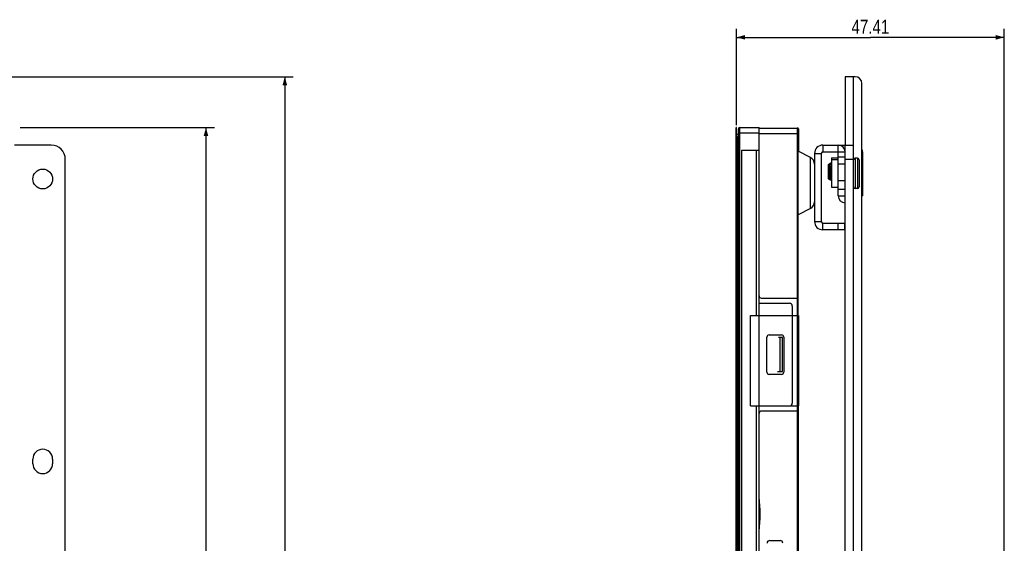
# Model space of a CAD drawing. Header units: millimetres. Extents: x 0 to 1852, y 0 to 1359.
# Tile 28 of 54: x 777 to 951, y 675 to 768. Entities that reach past the tile are written whole.
import ezdxf

# ---------------------------------------------------------------- set-up
doc = ezdxf.new("R2010")
doc.units = ezdxf.units.MM
doc.header["$LTSCALE"] = 65.395
doc.layers.get('0').update_dxf_attribs({"linetype": 'CONTINUOUS'})
doc.layers.add('02___PRT_ALL_AXES', color=7, linetype='CONTINUOUS')
doc.styles.get("Standard").update_dxf_attribs({"font": 'txt', "width": 0.8})
doc.dimstyles.new('DIMSTYLE_1', dxfattribs={"dimtxt": 2.5, "dimasz": 1.5, "dimexe": 1.5, "dimexo": 2, "dimtad": 1, "dimdsep": 46, "dimtxsty": 'Standard', "dimblk": '_FILLED', "dimblk1": '_FILLED', "dimblk2": '_FILLED', "dimcen": 0.09, "dimadec": 0, "dimazin": 0, "dimtp": 0.01, "dimtm": 0.01, "dimtfac": 1, "dimtofl": 0, "dimtmove": 0, "dimatfit": 3, "dimldrblk": '_FILLED', "dimfxl": 0, "dimtolj": 1, "dimarcsym": 0})

# ---------------------------------------------------------------- blocks, each defined once
blk = doc.blocks.new('_FILLED')
at = {"color": 0, "linetype": 'ByBlock'}
blk.add_solid([(0, 0), (-1, 0.27), (-1, -0.27)], dxfattribs=at)
blk = doc.blocks.new('*D2')
at = {"color": 2, "linetype": 'Continuous'}
for p, q in [((776.75, 748.44), (811.15, 748.44)), ((809.65, 748.44), (809.65, 588.99)), ((809.65, 429.54), (809.65, 588.99)), ((776.41, 429.54), (811.15, 429.54))]:
    blk.add_line(p, q, dxfattribs=at)
at = {"color": 2, "linetype": 'Continuous', "xscale": 1.5, "yscale": 1.5, "zscale": 1.5}
for p, rotation in [((809.65, 748.44), 90), ((809.65, 429.54), 270)]:
    blk.add_blockref('_FILLED', p, dxfattribs=dict(at, rotation=rotation))
at = {"color": 2, "linetype": 'Continuous', "insert": (806.53, 588.99), "char_height": 2.5, "width": 10, "attachment_point": 2, "rotation": 90, "line_spacing_factor": 0.9}
blk.add_mtext('318.9', dxfattribs=at)
blk = doc.blocks.new('*D4')
at = {"color": 2, "linetype": 'Continuous'}
for p, q in [((741.41, 757.44), (825.11, 757.44)), ((823.61, 757.44), (823.61, 588.99)), ((823.61, 420.54), (823.61, 588.99)), ((741.41, 420.54), (825.11, 420.54))]:
    blk.add_line(p, q, dxfattribs=at)
at = {"color": 2, "linetype": 'Continuous', "xscale": 1.5, "yscale": 1.5, "zscale": 1.5}
for p, rotation in [((823.61, 757.44), 90), ((823.61, 420.54), 270)]:
    blk.add_blockref('_FILLED', p, dxfattribs=dict(at, rotation=rotation))
at = {"color": 2, "linetype": 'Continuous', "insert": (820.49, 588.99), "char_height": 2.5, "width": 10, "attachment_point": 2, "rotation": 90, "line_spacing_factor": 0.9}
blk.add_mtext('336.9', dxfattribs=at)
blk = doc.blocks.new('*D5')
at = {"color": 2, "linetype": 'Continuous'}
for p, q in [((903.58, 748.89), (903.58, 765.91)), ((950.98, 566.89), (950.98, 765.91)), ((903.58, 764.41), (927.28, 764.41)), ((950.98, 764.41), (927.28, 764.41))]:
    blk.add_line(p, q, dxfattribs=at)
at = {"color": 2, "linetype": 'Continuous', "xscale": 1.5, "yscale": 1.5, "zscale": 1.5, "rotation": 180}
blk.add_blockref('_FILLED', (903.58, 764.41), dxfattribs=at)
at = {"color": 2, "linetype": 'Continuous', "xscale": 1.5, "yscale": 1.5, "zscale": 1.5}
blk.add_blockref('_FILLED', (950.98, 764.41), dxfattribs=at)
at = {"color": 2, "linetype": 'Continuous', "insert": (927.28, 767.54), "char_height": 2.5, "width": 10, "attachment_point": 2, "line_spacing_factor": 0.9}
blk.add_mtext('47.41', dxfattribs=at)

msp = doc.modelspace()

# ---------------------------------------------------------------- linework, layer by layer
at = {"color": 3, "linetype": 'Continuous'}
for p, q in [((922.784, 757.443), (922.784, 745.333)), ((924.584, 757.443), (922.784, 757.443)), ((924.284, 420.543), (924.284, 757.443)), ((925.784, 421.743), (925.784, 756.243)), ((903.576, 429.543), (903.576, 748.443)), ((918.884, 745.333), (922.784, 745.333)), ((917.384, 743.833), (917.384, 731.833)), ((925.884, 744.133), (925.884, 736.333)), ((922.684, 730.333), (918.884, 730.333))]:
    msp.add_line(p, q, dxfattribs=at)
at = {"color": 7, "linetype": 'Continuous'}
for p, q in [((903.496, 429.543), (903.496, 748.443)), ((903.576, 748.443), (903.496, 748.443)), ((903.931, 605.633), (903.931, 748.243)), ((904.131, 748.443), (904.131, 605.633)), ((904.131, 748.443), (907.572, 748.443)), ((907.572, 605.433), (907.572, 748.443)), ((907.572, 748.343), (914.383, 748.343)), ((914.383, 715.143), (914.383, 748.343)), ((914.531, 748.193), (914.531, 744.246)), ((903.576, 747.093), (903.726, 747.243)), ((903.726, 746.743), (903.576, 746.893)), ((903.726, 747.243), (903.931, 747.243)), ((903.726, 746.743), (903.726, 433.523)), ((903.931, 746.743), (903.726, 746.743)), ((907.572, 747.443), (903.931, 747.443)), ((914.383, 747.343), (907.572, 747.343)), ((782.251, 745.333), (775.751, 745.333)), ((904.531, 605.633), (904.531, 744.443)), ((904.531, 744.443), (907.572, 744.443)), ((914.484, 744.633), (914.383, 744.633)), ((914.484, 715.143), (914.484, 745.833)), ((918.884, 745.333), (918.884, 744.133)), ((921.584, 736.333), (921.584, 745.333)), ((922.784, 433.333), (922.784, 745.333)), ((922.784, 745.333), (924.284, 745.333)), ((784.751, 435.833), (784.751, 742.833)), ((907.031, 744.243), (907.031, 715.143)), ((916.681, 743.133), (914.484, 744.27)), ((916.681, 734.133), (916.681, 743.133)), ((917.384, 743.833), (918.584, 743.833)), ((918.584, 743.833), (918.584, 731.833)), ((918.884, 744.133), (922.784, 744.133)), ((921.584, 743.233), (922.784, 743.233)), ((922.784, 742.833), (924.284, 742.833)), ((924.584, 743.033), (924.584, 737.633)), ((924.984, 743.033), (924.984, 737.633)), ((925.284, 742.733), (925.284, 737.933)), ((925.884, 744.133), (925.784, 744.133)), ((919.784, 741.833), (919.896, 741.946)), ((919.784, 741.833), (919.784, 739.433)), ((919.899, 741.946), (919.896, 741.946)), ((919.939, 741.906), (919.899, 741.946)), ((920.155, 742.131), (919.934, 741.91)), ((919.984, 741.833), (920.096, 741.946)), ((919.984, 741.833), (919.984, 739.433)), ((920.099, 741.946), (920.096, 741.946)), ((920.139, 741.906), (920.099, 741.946)), ((920.355, 742.131), (920.134, 741.91)), ((920.155, 742.131), (920.159, 742.133)), ((920.213, 742.131), (920.209, 742.133)), ((920.284, 742.06), (920.213, 742.131)), ((920.284, 741.533), (920.384, 741.633)), ((920.284, 741.533), (920.284, 739.133)), ((920.355, 742.131), (920.359, 742.133)), ((921.584, 742.033), (922.784, 742.033)), ((919.784, 739.433), (920.021, 739.196)), ((919.984, 739.433), (920.221, 739.196)), ((920.024, 739.196), (920.021, 739.196)), ((920.024, 739.196), (920.123, 739.294)), ((920.224, 739.196), (920.221, 739.196)), ((920.224, 739.196), (920.284, 739.256)), ((920.263, 740.574), (920.259, 740.625)), ((920.276, 740.358), (920.263, 740.574)), ((920.278, 740.332), (920.276, 740.358)), ((920.278, 740.326), (920.278, 740.332)), ((920.284, 740.239), (920.278, 740.326)), ((920.284, 739.133), (920.384, 739.033)), ((922.784, 739.033), (921.584, 739.033)), ((921.584, 737.533), (922.784, 737.533)), ((925.784, 737.533), (925.884, 737.533)), ((921.584, 736.333), (922.784, 736.333)), ((925.784, 736.333), (925.884, 736.333)), ((916.681, 734.133), (914.484, 732.996)), ((917.384, 731.833), (918.584, 731.833)), ((918.884, 730.333), (918.884, 731.533)), ((918.884, 731.533), (922.684, 731.533)), ((921.484, 731.533), (921.484, 730.333)), ((922.684, 731.533), (922.684, 730.333)), ((907.972, 718.243), (914.383, 718.243)), ((907.572, 717.343), (912.942, 717.343)), ((913.442, 716.843), (913.442, 699.643)), ((906.031, 699.143), (906.031, 715.143)), ((906.031, 715.143), (914.531, 715.143)), ((914.351, 699.143), (914.351, 715.143)), ((914.531, 715.143), (914.531, 699.143)), ((908.942, 705.143), (908.942, 711.343)), ((909.342, 711.743), (911.542, 711.743)), ((911.742, 711.243), (910.98, 711.243)), ((911.249, 711.243), (911.249, 705.243)), ((911.742, 705.243), (911.742, 711.243)), ((911.942, 711.343), (911.942, 705.143)), ((911.542, 704.743), (909.342, 704.743)), ((910.852, 705.243), (911.742, 705.243)), ((906.031, 699.143), (914.531, 699.143)), ((907.031, 699.143), (907.031, 606.643)), ((914.383, 611.133), (914.383, 699.143)), ((914.484, 699.143), (914.484, 595.233)), ((914.383, 698.243), (907.972, 698.243)), ((909.484, 675.333), (911.284, 675.333))]:
    msp.add_line(p, q, dxfattribs=at)
at = {"color": 3, "linetype": 'Continuous'}
for centre, radius, start, end in [((924.584, 756.243), 1.2, 0, 90), ((918.884, 743.833), 1.5, 90, 180), ((921.584, 744.133), 1.2, 0, 90), ((924.684, 744.133), 1.2, 0, 22.99577), ((918.884, 731.833), 1.5, 180, 270)]:
    msp.add_arc(centre, radius, start, end, dxfattribs=at)
at = {"color": 7, "linetype": 'Continuous'}
for centre, radius, start, end in [((904.131, 748.243), 0.2, 90, 179.99989), ((914.351, 748.193), 0.18, 0, 90), ((913.684, 745.833), 0.8, 0, 28.27028), ((782.251, 742.833), 2.5, 0, 90), ((916.084, 741.979), 1.3, 359.99944, 62.64926), ((918.884, 743.833), 0.3, 90, 180), ((924.584, 742.733), 0.3, 90, 167.14286), ((924.984, 742.733), 0.3, 0, 90), ((924.584, 737.933), 0.3, 180, 270), ((924.984, 737.933), 0.3, 270, 360), ((922.784, 736.333), 1.2, 180, 270), ((916.084, 735.287), 1.3, 297.35074, 0.00056), ((918.884, 731.833), 0.3, 180, 270), ((907.972, 718.643), 0.4, 180, 270), ((912.942, 716.843), 0.5, 0, 90), ((909.342, 711.343), 0.4, 90, 180), ((911.542, 711.343), 0.4, 0, 90), ((909.342, 705.143), 0.4, 180, 270), ((911.542, 705.143), 0.4, 270, 360), ((912.942, 699.643), 0.5, 270, 360), ((907.972, 697.843), 0.4, 90, 180), ((884.726, 679.993), 23.042, 352.52151, 7.47849), ((909.484, 674.833), 0.5, 90, 180), ((911.284, 674.833), 0.5, 0, 90)]:
    msp.add_arc(centre, radius, start, end, dxfattribs=at)
for points, knots in [([(919.959, 740.633), (919.956, 740.717), (919.952, 740.881), (919.944, 741.12), (919.937, 741.341), (919.931, 741.51), (919.926, 741.63), (919.922, 741.707), (919.918, 741.774), (919.914, 741.83), (919.911, 741.876), (919.908, 741.906), (919.905, 741.925), (919.903, 741.935), (919.901, 741.941), (919.9, 741.945), (919.899, 741.946)], [0, 0, 0, 0, 0.191584, 0.3755397, 0.5454697, 0.6953316, 0.7610192, 0.8197182, 0.8708874, 0.9140456, 0.9487867, 0.9747908, 0.9844418, 0.9918395, 0.9969972, 1, 1, 1, 1]), ([(919.984, 741.665), (919.981, 741.696), (919.974, 741.753), (919.964, 741.818), (919.956, 741.858), (919.951, 741.88), (919.946, 741.895), (919.941, 741.903), (919.939, 741.906)], [0, 0, 0, 0, 0.3895873, 0.6886317, 0.8025387, 0.8921702, 0.9576218, 1, 1, 1, 1]), ([(920.159, 740.633), (920.156, 740.717), (920.152, 740.881), (920.144, 741.12), (920.137, 741.341), (920.131, 741.51), (920.126, 741.63), (920.122, 741.707), (920.118, 741.774), (920.114, 741.83), (920.111, 741.876), (920.108, 741.906), (920.105, 741.925), (920.103, 741.935), (920.101, 741.941), (920.1, 741.945), (920.099, 741.946)], [0, 0, 0, 0, 0.191584, 0.3755397, 0.5454697, 0.6953316, 0.7610192, 0.8197182, 0.8708874, 0.9140456, 0.9487867, 0.9747908, 0.9844418, 0.9918395, 0.9969972, 1, 1, 1, 1]), ([(920.259, 740.625), (920.254, 740.705), (920.245, 740.863), (920.23, 741.092), (920.215, 741.304), (920.2, 741.493), (920.188, 741.632), (920.177, 741.726), (920.17, 741.783), (920.162, 741.829), (920.155, 741.865), (920.148, 741.889), (920.142, 741.902), (920.139, 741.906)], [0, 0, 0, 0, 0.1866828, 0.3669368, 0.5343503, 0.6829779, 0.8075621, 0.8594354, 0.9037489, 0.9401324, 0.9683259, 0.988201, 1, 1, 1, 1]), ([(920.159, 742.133), (920.161, 742.133), (920.165, 742.13), (920.172, 742.116), (920.179, 742.086), (920.188, 742.036), (920.193, 741.996), (920.196, 741.973)], [0, 0, 0, 0, 0.0317205, 0.0852093, 0.2755187, 0.5811952, 1, 1, 1, 1]), ([(920.24, 742.019), (920.238, 742.034), (920.234, 742.059), (920.228, 742.093), (920.222, 742.114), (920.217, 742.126), (920.214, 742.13), (920.213, 742.131)], [0, 0, 0, 0, 0.3808997, 0.6744235, 0.8797093, 0.9499497, 1, 1, 1, 1]), ([(919.984, 739.81), (919.982, 739.873), (919.973, 740.147), (919.965, 740.422), (919.959, 740.633)], [0, 0, 0, 0, 0.229467, 1, 1, 1, 1]), ([(920.021, 739.196), (920.02, 739.197), (920.018, 739.203), (920.016, 739.215), (920.013, 739.234), (920.011, 739.258), (920.008, 739.288), (920.004, 739.341), (920.002, 739.383), (920, 739.413)], [0, 0, 0, 0, 0.0289732, 0.0852529, 0.1695465, 0.2817208, 0.4214588, 0.5882105, 1, 1, 1, 1]), ([(920.221, 739.196), (920.22, 739.196), (920.219, 739.2), (920.217, 739.207), (920.215, 739.217), (920.214, 739.231), (920.212, 739.247), (920.209, 739.276), (920.206, 739.32), (920.202, 739.381), (920.198, 739.454), (920.194, 739.538), (920.19, 739.633), (920.186, 739.737), (920.181, 739.891), (920.175, 740.099), (920.167, 740.361), (920.162, 740.541), (920.159, 740.633)], [0, 0, 0, 0, 0.0028132, 0.007774, 0.0149718, 0.0244204, 0.0361097, 0.0500235, 0.0844161, 0.1273124, 0.1783383, 0.2370369, 0.3028655, 0.3752161, 0.4534031, 0.624269, 0.8088746, 1, 1, 1, 1])]:
    msp.add_open_spline(points, degree=3, knots=knots, dxfattribs=at)
at = {"layer": '02___PRT_ALL_AXES', "color": 7, "linetype": 'Continuous'}
for p, q in [((920.384, 743.083), (920.384, 737.883)), ((920.384, 743.083), (921.584, 743.083)), ((920.384, 742.783), (921.584, 742.783)), ((924.984, 743.033), (924.584, 743.033)), ((920.209, 742.133), (920.159, 742.133)), ((920.384, 742.133), (920.359, 742.133)), ((920.384, 737.883), (921.584, 737.883)), ((924.984, 737.633), (924.584, 737.633)), ((779.001, 688.933), (779.001, 689.733)), ((782.501, 689.733), (782.501, 688.933))]:
    msp.add_line(p, q, dxfattribs=at)
msp.add_circle((780.751, 739.333), 1.75, dxfattribs=at)
for centre, start, end in [((780.751, 689.733), 0, 180), ((780.751, 688.933), 180, 360)]:
    msp.add_arc(centre, 1.75, start, end, dxfattribs=at)

# ---------------------------------------------------------------- dimensions: what is measured, and where the dimension line sits
at = {"color": 2, "linetype": 'Continuous'}
for base, p1, p2, angle, picture, middle in [((903.576, 764.412), (950.984, 564.893), (903.576, 746.893), 180, '*D5', (927.03, 764.412)), ((823.611, 757.443), (739.411, 420.543), (739.411, 757.443), 90, '*D4', (823.611, 588.993)), ((809.65, 429.543), (774.751, 748.443), (774.411, 429.543), 270, '*D2', (809.65, 588.993))]:
    dim = msp.add_linear_dim(base=base, p1=p1, p2=p2, angle=angle, dimstyle='DIMSTYLE_1', dxfattribs=at)
    dim.commit()
    dim.dimension.update_dxf_attribs({"geometry": picture, "text_midpoint": middle, "dimtype": 160})

doc.saveas('drawing.dxf')
